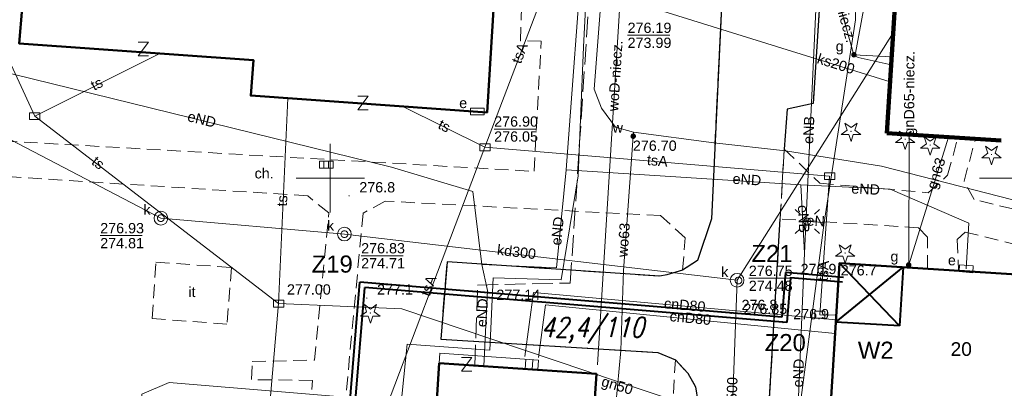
# Model space of a CAD drawing. Extents: x 0 to 6568752, y 0 to 5584302.
# Tile 44 of 57: x 6568527 to 6568599, y 5584135 to 5584162. Entities that reach past the tile are written whole.
import ezdxf
from ezdxf.enums import TextEntityAlignment as Align

# ---------------------------------------------------------------- set-up
doc = ezdxf.new("R2010")
doc.units = 0
doc.header["$PDSIZE"] = 0.75
for name, pattern in [('GAK', [3.5, 2, -0.7, 0.1, -0.7]), ('PRZER2-1', [1.5, 1, -0.5]), ('PRZER3-1', [2, 1.5, -0.5])]:
    doc.linetypes.add(name, pattern=pattern)
doc.layers.get('0').update_dxf_attribs({"linetype": 'CONTINUOUS'})
doc.layers.get('Defpoints').update_dxf_attribs({"linetype": 'CONTINUOUS'})
for name, color, linetype, lineweight in [('alarm', 51, 'CONTINUOUS', 50), ('EGBS', 7, 'CONTINUOUS', 18), ('EGBU', 7, 'CONTINUOUS', 50), ('GEPADR_O', 7, 'CONTINUOUS', 18), ('GEPPHC', 7, 'CONTINUOUS', 18), ('GUPPRZ_O', 7, 'CONTINUOUS', 18), ('OTKC', 7, 'CONTINUOUS', 18), ('OTKC_O', 7, 'CONTINUOUS', 18), ('OTKJ', 7, 'CONTINUOUS', 18), ('OTKK', 7, 'CONTINUOUS', 25), ('OTRN', 7, 'CONTINUOUS', 13), ('OTRN_O', 7, 'CONTINUOUS', 13), ('OTRS', 7, 'CONTINUOUS', 13), ('OTRS_O', 7, 'CONTINUOUS', 13), ('OTZI', 7, 'CONTINUOUS', 18), ('OTZI_O', 7, 'CONTINUOUS', 18), ('ramka sekcji', 7, 'CONTINUOUS', 18), ('siec', 7, 'GAK', 70), ('SUEO', 7, 'CONTINUOUS', 18), ('SUPK', 7, 'CONTINUOUS', 18), ('SUPW', 7, 'CONTINUOUS', 18), ('SUPW_O', 7, 'CONTINUOUS', 18), ('zakres', 6, 'PRZER3-1', 106)]:
    doc.layers.add(name, color=color, linetype=linetype, lineweight=lineweight)
for name, color, linetype, lineweight, true_color in [('OTZG', 7, 'CONTINUOUS', 18, 0x008000), ('SUCP', 7, 'CONTINUOUS', 18, 0xd200d2), ('SUCP_O', 7, 'CONTINUOUS', 18, 0xd200d2), ('SUEP', 1, 'CONTINUOUS', 18, 0xff0000), ('SUEP_O', 1, 'CONTINUOUS', 18, 0xff0000), ('SUES', 1, 'CONTINUOUS', 18, 0xff0000), ('SUES_O', 1, 'CONTINUOUS', 18, 0xff0000), ('SUGP', 7, 'CONTINUOUS', 18, 0xbfbf00), ('SUGP_O', 7, 'CONTINUOUS', 18, 0xbfbf00), ('SUGU', 7, 'CONTINUOUS', 18, 0xbfbf00), ('SUGU_O', 7, 'CONTINUOUS', 18, 0xbfbf00), ('SUGW', 7, 'CONTINUOUS', 18, 0xbfbf00), ('SUGW_O', 7, 'CONTINUOUS', 18, 0xbfbf00), ('SUKK', 7, 'CONTINUOUS', 18, 0x803300), ('SUKP', 7, 'CONTINUOUS', 18, 0x803300), ('SUKP_O', 7, 'CONTINUOUS', 18, 0x803300), ('SUTP', 7, 'CONTINUOUS', 18, 0xff9100), ('SUTP_O', 7, 'CONTINUOUS', 18, 0xff9100), ('SUWP', 5, 'CONTINUOUS', 18, 0x0000ff), ('SUWP_O', 5, 'CONTINUOUS', 18, 0x0000ff), ('SUWW', 5, 'CONTINUOUS', 18, 0x0000ff), ('SUWW_O', 5, 'CONTINUOUS', 18, 0x0000ff)]:
    doc.layers.add(name, color=color, linetype=linetype, lineweight=lineweight, true_color=true_color)
doc.styles.add('Arial', font='arial.ttf')
doc.styles.add('GEO-INFO', font='arial.ttf')
doc.styles.add('UZBROJENIE', font='SIMPLEX.shx', dxfattribs={"width": 0.8, "oblique": 15.00003, "height": 0.9})
doc.dimstyles.get("Standard").update_dxf_attribs({"dimtxt": 0.18, "dimasz": 0.18, "dimexe": 0.18, "dimexo": 0.0625, "dimgap": 0.09, "dimtad": 0, "dimtih": 1, "dimtoh": 1, "dimdec": 4, "dimzin": 0, "dimdsep": 46, "dimtxsty": 'Standard', "dimcen": 0.09, "dimadec": 0, "dimazin": 0, "dimtfac": 1, "dimtdec": 4, "dimtofl": 0, "dimtmove": 0, "dimatfit": 3, "dimfxl": 0, "dimtolj": 1, "dimtzin": 0, "dimarcsym": 0})

# ---------------------------------------------------------------- blocks, each defined once
blk = doc.blocks.new('D_GSPRDI1')
blk.add_hatch(color=0).paths.add_polyline_path([(0, -0.045), (0.013906, -0.042798), (0.02645, -0.036406), (0.036406, -0.02645), (0.042798, -0.013906), (0.045, 0), (0.042798, 0.013906), (0.036406, 0.02645), (0.02645, 0.036406), (0.013906, 0.042798), (0, 0.045), (-0.013906, 0.042798), (-0.02645, 0.036406), (-0.036406, 0.02645), (-0.042798, 0.013906), (-0.045, 0), (-0.042798, -0.013906), (-0.036406, -0.02645), (-0.02645, -0.036406), (-0.013906, -0.042798)])
at = {"color": 0}
blk.add_lwpolyline([(0.272471, 0.088531), (0.713338, -0.231778), (0.168396, -0.231778), (0, -0.750048), (-0.168396, -0.231778), (-0.713338, -0.231778), (-0.272471, 0.088531), (-0.440867, 0.606801), (0, 0.286493), (0.440867, 0.606801)], close=True, dxfattribs=at)
blk = doc.blocks.new('D_GSPWPN1')
blk.add_hatch(color=0).paths.add_polyline_path([(-0.045, 0), (-0.043467, -0.011647), (-0.038971, -0.0225), (-0.03182, -0.03182), (-0.0225, -0.038971), (-0.011647, -0.043467), (0, -0.045), (0.011647, -0.043467), (0.0225, -0.038971), (0.03182, -0.03182), (0.038971, -0.0225), (0.043467, -0.011647), (0.045, 0), (0.043467, 0.011647), (0.038971, 0.0225), (0.03182, 0.03182), (0.0225, 0.038971), (0.011647, 0.043467), (0, 0.045), (-0.011647, 0.043467), (-0.0225, 0.038971), (-0.03182, 0.03182), (-0.038971, 0.0225), (-0.043467, 0.011647)])
blk = doc.blocks.new('D_GSPWPS1')
blk.add_hatch(color=0).paths.add_polyline_path([(-0.045, 0), (-0.043467, -0.011647), (-0.038971, -0.0225), (-0.03182, -0.03182), (-0.0225, -0.038971), (-0.011647, -0.043467), (0, -0.045), (0.011647, -0.043467), (0.0225, -0.038971), (0.03182, -0.03182), (0.038971, -0.0225), (0.043467, -0.011647), (0.045, 0), (0.043467, 0.011647), (0.038971, 0.0225), (0.03182, 0.03182), (0.0225, 0.038971), (0.011647, 0.043467), (0, 0.045), (-0.011647, 0.043467), (-0.0225, 0.038971), (-0.03182, 0.03182), (-0.038971, 0.0225), (-0.043467, 0.011647)])
blk = doc.blocks.new('D_GUPIKP1_3')
at = {"color": 0}
blk.add_lwpolyline([(0.375, -0.25), (-0.375, -0.25), (-0.375, 0.25), (0.375, 0.25)], close=True, dxfattribs=at)
blk = doc.blocks.new('D_GUPWZA1')
blk.add_hatch(color=0).paths.add_polyline_path([(-0.2, 0), (-0.193185, -0.051764), (-0.173205, -0.1), (-0.141421, -0.141421), (-0.1, -0.173205), (-0.051764, -0.193185), (0, -0.2), (0.051764, -0.193185), (0.1, -0.173205), (0.141421, -0.141421), (0.173205, -0.1), (0.193185, -0.051764), (0.2, 0), (0.193185, 0.051764), (0.173205, 0.1), (0.141421, 0.141421), (0.1, 0.173205), (0.051764, 0.193185), (0, 0.2), (-0.051764, 0.193185), (-0.1, 0.173205), (-0.141421, 0.141421), (-0.173205, 0.1), (-0.193185, 0.051764)])
blk = doc.blocks.new('D_GUPESE1')
at = {"color": 0}
blk.add_lwpolyline([(-0.5, -0.25), (-0.5, 0.25), (0.5, 0.25), (0.5, -0.25)], close=True, dxfattribs=at)
blk = doc.blocks.new('D_GUPIWZ1_1')
at = {"color": 0}
blk.add_lwpolyline([(0, 0.25), (0.064705, 0.241481), (0.125, 0.216506), (0.176777, 0.176777), (0.216506, 0.125), (0.241481, 0.064705), (0.25, 0), (0.241481, -0.064705), (0.216506, -0.125), (0.176777, -0.176777), (0.125, -0.216506), (0.064705, -0.241481), (0, -0.25), (-0.064705, -0.241481), (-0.125, -0.216506), (-0.176777, -0.176777), (-0.216506, -0.125), (-0.241481, -0.064705), (-0.25, 0), (-0.241481, 0.064705), (-0.216506, 0.125), (-0.176777, 0.176777), (-0.125, 0.216506), (-0.064705, 0.241481)], close=True, dxfattribs=at)
blk = doc.blocks.new('D_GUPKKS1')
at = {"color": 0}
blk.add_lwpolyline([(0.5, -0.25), (-0.5, -0.25), (-0.5, 0.25), (0.5, 0.25)], close=True, dxfattribs=at)
for points in [[(-0.175, -0.25), (-0.175, 0.25)], [(0.175, -0.25), (0.175, 0.25)]]:
    blk.add_lwpolyline(points, dxfattribs=at)
blk = doc.blocks.new('D_GUPGZA1')
blk.add_hatch(color=0).paths.add_polyline_path([(-0.2, 0), (-0.193185, -0.051764), (-0.173205, -0.1), (-0.141421, -0.141421), (-0.1, -0.173205), (-0.051764, -0.193185), (0, -0.2), (0.051764, -0.193185), (0.1, -0.173205), (0.141421, -0.141421), (0.173205, -0.1), (0.193185, -0.051764), (0.2, 0), (0.193185, 0.051764), (0.173205, 0.1), (0.141421, 0.141421), (0.1, 0.173205), (0.051764, 0.193185), (0, 0.2), (-0.051764, 0.193185), (-0.1, 0.173205), (-0.141421, 0.141421), (-0.173205, 0.1), (-0.193185, 0.051764)])
blk = doc.blocks.new('D_GUPGUT1')
blk.add_hatch(color=0).paths.add_polyline_path([(-0.2, 0), (-0.193185, -0.051764), (-0.173205, -0.1), (-0.141421, -0.141421), (-0.1, -0.173205), (-0.051764, -0.193185), (0, -0.2), (0.051764, -0.193185), (0.1, -0.173205), (0.141421, -0.141421), (0.173205, -0.1), (0.193185, -0.051764), (0.2, 0), (0.193185, 0.051764), (0.173205, 0.1), (0.141421, 0.141421), (0.1, 0.173205), (0.051764, 0.193185), (0, 0.2), (-0.051764, 0.193185), (-0.1, 0.173205), (-0.141421, 0.141421), (-0.173205, 0.1), (-0.193185, 0.051764)])
blk = doc.blocks.new('D_GEPPHC1')
at = {"color": 0}
blk.add_lwpolyline([(-0.375, 0.5), (0.375, 0.5), (-0.375, -0.5), (0.375, -0.5)], dxfattribs=at)
blk = doc.blocks.new('D_GUPELA2')
blk.add_hatch(color=0).paths.add_polyline_path([(-0.001087, 0.044987), (0.011881, 0.043403), (0.021281, 0.03965), (0.030065, 0.033482), (0.038133, 0.023893), (0.043117, 0.012881), (0.044986, 0.001113), (0.044323, -0.007777), (0.040557, -0.019497), (0.033417, -0.030138), (0.024849, -0.037517), (0.013788, -0.042836), (0.002013, -0.044955), (-0.00982, -0.043916), (-0.020466, -0.040077), (-0.029541, -0.033946), (-0.036867, -0.025804), (-0.04187, -0.01649), (-0.04461, -0.005909), (-0.044532, 0.006476), (-0.041285, 0.017903), (-0.034764, 0.028574), (-0.024479, 0.03776), (-0.013449, 0.042943)])
at = {"color": 0}
for points in [[(-0.883883, 0.883883), (-0.53033, 0.53033)], [(0.883883, 0.883883), (0.53033, 0.53033)], [(-0.883883, -0.883883), (-0.53033, -0.53033)], [(0.883883, -0.883883), (0.53033, -0.53033)]]:
    blk.add_lwpolyline(points, dxfattribs=at)
blk = doc.blocks.new('D_GUPELA1')
at = {"color": 0}
blk.add_lwpolyline([(0, 0.25), (0.064705, 0.241481), (0.125, 0.216506), (0.176777, 0.176777), (0.216506, 0.125), (0.241481, 0.064705), (0.25, 0), (0.241481, -0.064705), (0.216506, -0.125), (0.176777, -0.176777), (0.125, -0.216506), (0.064705, -0.241481), (0, -0.25), (-0.064705, -0.241481), (-0.125, -0.216506), (-0.176777, -0.176777), (-0.216506, -0.125), (-0.241481, -0.064705), (-0.25, 0), (-0.241481, 0.064705), (-0.216506, 0.125), (-0.176777, 0.176777), (-0.125, 0.216506), (-0.064705, 0.241481)], close=True, dxfattribs=at)
blk = doc.blocks.new('*D45')
at = {"layer": 'Defpoints', "color": 0, "lineweight": 40}
for p in [(6568647.5, 5584150), (6568650, 5584150), (0, 0)]:
    blk.add_point(p, dxfattribs=at)
at = {"layer": 'ramka sekcji', "color": 0, "lineweight": -2}
blk.add_line((6568649.938, 5584150), (6568647.5, 5584150), dxfattribs=at)
at = {"layer": 'ramka sekcji', "color": 0, "insert": (6568644.106, 5584150), "char_height": 0.75, "attachment_point": 5, "style": 'GEO-INFO'}
blk.add_mtext('\\A1;5584150.0000', dxfattribs=at)
blk = doc.blocks.new('*D46')
at = {"layer": 'Defpoints', "color": 0, "lineweight": 40}
for p in [(6568650, 5584152.5), (6568650, 5584150), (0, 0)]:
    blk.add_point(p, dxfattribs=at)
at = {"layer": 'ramka sekcji', "color": 0, "lineweight": -2}
blk.add_line((6568650, 5584150.062), (6568650, 5584152.5), dxfattribs=at)
at = {"layer": 'ramka sekcji', "color": 0, "insert": (6568650, 5584155.896), "char_height": 0.75, "attachment_point": 5, "rotation": 90, "style": 'GEO-INFO'}
blk.add_mtext('\\A1;6568650.0000', dxfattribs=at)

msp = doc.modelspace()

# ---------------------------------------------------------------- linework, layer by layer
at = {"layer": 'EGBS', "color": 0, "linetype": 'Continuous', "lineweight": 18, "elevation": 10.18}
msp.add_lwpolyline([(6568565.1998, 5584135.98732), (6568565.25, 5584136.7), (6568563.88, 5584136.79), (6568558.03, 5584137.2), (6568557.98, 5584136.49), (6568563.83009, 5584136.08268)], close=True, dxfattribs=at)
for points in [[(6568564.31554, 5584136.76139), (6568564.26894, 5584136.05213)], [(6568564.81446, 5584136.72861), (6568564.76774, 5584136.0174)]]:
    msp.add_lwpolyline(points, dxfattribs=at)
at = {"layer": 'EGBU', "color": 0, "linetype": 'Continuous', "lineweight": 50, "elevation": 10.18}
for points in [[(6568527.47, 5584162.43), (6568514.95, 5584163.31), (6568515.85341, 5584174.79452), (6568528.2, 5584173.99), (6568528.0043, 5584170.77341), (6568545.17, 5584170.16), (6568544.99, 5584167.48), (6568562.18, 5584166.31), (6568561.48, 5584154.81), (6568544.19, 5584156.04), (6568544.4, 5584158.62), (6568527.26, 5584159.84)], [(6568604.31, 5584140), (6568621.50576, 5584138.77306), (6568620.75077, 5584127.4365), (6568603.48, 5584128.53), (6568603.77, 5584131.19), (6568586.56, 5584132.41), (6568587.26, 5584143.79), (6568604.43, 5584142.7)], [(6568557.98, 5584136.49), (6568569.47, 5584135.69), (6568567.32, 5584103.8), (6568555.96, 5584104.39)]]:
    msp.add_lwpolyline(points, close=True, dxfattribs=at)
at = {"layer": 'GUPPRZ_O', "color": 0, "linetype": 'Continuous', "lineweight": 13, "elevation": 10.8, "flags": 128}
for points in [[(6568571.75546, 5584160.44259), (6568574.83546, 5584160.44259)], [(6568561.99576, 5584153.59188), (6568565.07576, 5584153.59188)], [(6568533.17685, 5584145.79955), (6568536.25685, 5584145.79955)], [(6568552.26446, 5584144.33087), (6568555.34446, 5584144.33087)], [(6568580.62354, 5584142.68069), (6568583.70354, 5584142.68069)]]:
    msp.add_lwpolyline(points, dxfattribs=at)
at = {"layer": 'OTKC', "color": 0, "linetype": 'PRZER2-1', "lineweight": 18, "elevation": 10.18}
for points in [[(6568579.27, 5584175.96), (6568577.89, 5584147.04), (6568576.88, 5584143.98), (6568575.77, 5584143.27), (6568575.98, 5584145.63), (6568574.16, 5584147.26), (6568554.03, 5584148.32), (6568552.41, 5584147.44), (6568549.06, 5584111.98), (6568546.69, 5584112.13), (6568548.71, 5584135.22), (6568544.24, 5584135.28), (6568544.3, 5584136.6), (6568548.86, 5584136.71), (6568549.91, 5584147.46), (6568548.36, 5584148.71), (6568512.64, 5584151), (6568511.13, 5584153.58), (6568564.91, 5584150.5), (6568565.44, 5584160.02), (6568563.93, 5584160.04), (6568564, 5584162.56)], [(6568610.52, 5584142.59), (6568596.45, 5584146.06), (6568595.86, 5584145.52), (6568595.97408, 5584143.23681), (6568593.68569, 5584143.38208), (6568593.7, 5584145.69), (6568593.04, 5584146.37), (6568582.92, 5584147.02), (6568583.21, 5584152.12), (6568585.83, 5584149.63), (6568593.75, 5584148.93), (6568595.17, 5584150.21), (6568595.91035, 5584152.94841)], [(6568620.6319, 5584151.37266), (6568622.62, 5584143.19), (6568621.78, 5584142.33), (6568597.12, 5584148.45), (6568596.37, 5584149.78), (6568597.20475, 5584152.8659)], [(6568574.6, 5584125.28), (6568575.25, 5584136.73), (6568576.17, 5584135.74), (6568576.73, 5584134.76), (6568576.9, 5584133.67)]]:
    msp.add_lwpolyline(points, dxfattribs=at)
at = {"layer": 'OTKJ', "color": 0, "linetype": 'PRZER3-1', "lineweight": 18, "elevation": 10.18}
msp.add_lwpolyline([(6568639.98, 5584070.08), (6568624.96, 5584069.96), (6568626.15, 5584083.24), (6568622.05, 5584083.43), (6568621.64, 5584091.37), (6568619.67, 5584095.39), (6568615.39, 5584098.26), (6568574.89, 5584100.61), (6568576.9, 5584133.67), (6568576.73, 5584134.76), (6568576.17, 5584135.74), (6568575.25, 5584136.73), (6568573.98, 5584137.27), (6568558.09, 5584138.24), (6568558.55, 5584143.89), (6568574.11, 5584142.83), (6568574.63, 5584142.93), (6568575.77, 5584143.27), (6568576.88, 5584143.98), (6568577.89, 5584147.04), (6568579.27, 5584175.96)], dxfattribs=at)
msp.add_lwpolyline([(6568586.29, 5584170.27), (6568585.33, 5584155.45), (6568583.44, 5584155.05), (6568583.21, 5584152.12), (6568582.92, 5584147.02), (6568580.74, 5584110.63, 0.2500606), (6568587.46, 5584105.02), (6568588.98, 5584107.87), (6568602.51, 5584107.17), (6568604.16, 5584106.95), (6568613.26, 5584106.43), (6568614.97, 5584103.73), (6568621.76, 5584103.45), (6568623.36, 5584103.37), (6568623.92, 5584103.34), (6568625.92, 5584103.24), (6568629.08, 5584103.06), (6568631.08, 5584102.96), (6568633.3, 5584102.87), (6568635.54, 5584102.77)], format="xyb", dxfattribs=at)
at = {"layer": 'OTKK', "color": 0, "linetype": 'Continuous', "lineweight": 25, "elevation": 10.18}
for points in [[(6568591.91545, 5584171.94399), (6568588.72, 5584173.23), (6568589.01, 5584178.79), (6568586.45, 5584177.5), (6568585.1, 5584175.6), (6568584.42, 5584171.58), (6568586.29, 5584170.27), (6568585.33, 5584155.45), (6568583.44, 5584155.05), (6568583.21, 5584152.12)], [(6568579.27, 5584175.96), (6568577.89, 5584147.04), (6568576.88, 5584143.98), (6568575.77, 5584143.27), (6568574.63, 5584142.93), (6568574.11, 5584142.83), (6568558.55, 5584143.89), (6568558.09, 5584138.24), (6568573.98, 5584137.27), (6568575.25, 5584136.73), (6568576.17, 5584135.74), (6568576.73, 5584134.76), (6568576.9, 5584133.67), (6568574.89, 5584100.61)]]:
    msp.add_lwpolyline(points, dxfattribs=at)
msp.add_lwpolyline([(6568624.96, 5584069.96), (6568639.98, 5584070.08), (6568639.29, 5584102.53), (6568635.54, 5584102.77), (6568633.3, 5584102.87), (6568631.08, 5584102.96), (6568629.08, 5584103.06), (6568625.92, 5584103.24), (6568623.92, 5584103.34), (6568623.36, 5584103.37), (6568621.76, 5584103.45), (6568614.97, 5584103.73), (6568613.26, 5584106.43), (6568604.16, 5584106.95), (6568602.51, 5584107.17), (6568588.98, 5584107.87), (6568587.46, 5584105.02, -0.2500606), (6568580.74, 5584110.63), (6568582.92, 5584147.02)], format="xyb", dxfattribs=at)
at = {"layer": 'OTZI', "color": 0, "linetype": 'PRZER2-1', "lineweight": 18, "elevation": 10.1}
msp.add_lwpolyline([(6568537.25, 5584143.87), (6568542.79, 5584143.47), (6568542.45, 5584139.34), (6568536.98, 5584139.74)], close=True, dxfattribs=at)
at = {"layer": 'ramka sekcji', "color": 0}
for p, q in [((6568550, 5584150), (6568550, 5584152.5)), ((6568550, 5584150), (6568547.5, 5584150)), ((6568550, 5584150), (6568550, 5584147.5)), ((6568550, 5584150), (6568552.5, 5584150)), ((6568600, 5584150), (6568597.5, 5584150))]:
    msp.add_line(p, q, dxfattribs=at)
at = {"layer": 'siec', "linetype": 'ByBlock', "lineweight": 40}
for p, q in [((6568591.65628, 5584139.19989), (6568587.26, 5584143.79)), ((6568583.2994, 5584143.10371), (6568583.02736, 5584139.83359)), ((6568587.5422, 5584142.75075), (6568583.2994, 5584143.10371)), ((6568586.99529, 5584139.48659), (6568591.92066, 5584143.49413)), ((6568591.92066, 5584143.49413), (6568591.65628, 5584139.19989)), ((6568550.40279, 5584121.18744), (6568552.16807, 5584142.40148)), ((6568583.02736, 5584139.83359), (6568552.16807, 5584142.40148)), ((6568583.66786, 5584142.72184), (6568583.39582, 5584139.45172)), ((6568587.48773, 5584142.40407), (6568583.66786, 5584142.72184)), ((6568550.82997, 5584121.51131), (6568552.53652, 5584142.01961)), ((6568583.39582, 5584139.45172), (6568552.53652, 5584142.01961)), ((6568591.65628, 5584139.19989), (6568586.99529, 5584139.48659))]:
    msp.add_line(p, q, dxfattribs=at)
at = {"layer": 'SUCP', "color": 0, "linetype": 'Continuous', "lineweight": 18, "elevation": 10.14}
for points in [[(6568564.24253, 5584136.95531), (6568564.86118, 5584141.64798), (6568587.00551, 5584139.65264)], [(6568565.24286, 5584136.88842), (6568565.74432, 5584140.75466), (6568586.94368, 5584138.64748)]]:
    msp.add_lwpolyline(points, dxfattribs=at)
at = {"layer": 'SUEP', "color": 0, "linetype": 'PRZER3-1', "lineweight": 18, "elevation": 10.14}
msp.add_lwpolyline([(6568560.58238, 5584136.31089), (6568560.7851, 5584142.19097), (6568567.55885, 5584142.33769), (6568569.72241, 5584174.7728), (6568568.75268, 5584175.93585), (6568566.54485, 5584176.9986), (6568520.37363, 5584194.58131), (6568501.89491, 5584203.47687), (6568485.93649, 5584207.97701), (6568481.66183, 5584212.65942), (6568442.07302, 5584224.70259), (6568418.51306, 5584225.75311), (6568412.04865, 5584222.77544), (6568410.68147, 5584195.95969), (6568396.48012, 5584196.06005)], dxfattribs=at)
at = {"layer": 'SUEP', "color": 0, "linetype": 'Continuous', "lineweight": 18, "elevation": 10.14}
for points in [[(6568569.37, 5584175.62), (6568568.52, 5584159.59), (6568568.14, 5584150.17), (6568566.9, 5584142.58), (6568561.93, 5584142.71), (6568561.67, 5584137.44), (6568555.62, 5584137.86), (6568555.14, 5584133.1), (6568554.03, 5584118.07), (6568553.01, 5584106.16), (6568541.2, 5584107.56), (6568538.33, 5584107.04), (6568533.21, 5584107.22), (6568532.35, 5584098.15), (6568531.19, 5584089.85), (6568518.96, 5584091.16)], [(6568538.34205, 5584175.49634), (6568568.54621, 5584167.93037), (6568567.26294, 5584150.61906)], [(6568640.43, 5584082.03), (6568640.69, 5584089.39), (6568641.24, 5584103.02), (6568636.69, 5584103.95), (6568617.33, 5584104.83), (6568613.65, 5584107.14), (6568599.92, 5584108.18), (6568591.12, 5584108.53), (6568588.18, 5584108.66), (6568586.87, 5584106.7), (6568583.78, 5584107.84), (6568582.68, 5584114.09), (6568583.17, 5584121.74), (6568583.88, 5584129.52), (6568586.13, 5584146.77), (6568588.42, 5584161.56), (6568588.64, 5584171.67)], [(6568584.68896, 5584144.51279), (6568585.94331, 5584171.25242)], [(6568567.26294, 5584150.61906), (6568566.55221, 5584143.45735), (6568561.09889, 5584143.68311), (6568560.42685, 5584149.01969), (6568554.47985, 5584150.80643), (6568526.70733, 5584157.6286), (6568514.6789, 5584159.39864), (6568500.93602, 5584164.42151)], [(6568567.26294, 5584150.61906), (6568584.42172, 5584149.5194)], [(6568584.42172, 5584149.5194), (6568584.68896, 5584144.51279)], [(6568584.42172, 5584149.5194), (6568590.9689, 5584149.20036), (6568596.7109, 5584146.70586), (6568596.52, 5584143.38)], [(6568584.9, 5584146.83), (6568586.13, 5584146.77)], [(6568615.77907, 5584105.12669), (6568586.93715, 5584105.18636), (6568582.77131, 5584106.00045), (6568583.18599, 5584120.92094), (6568582.79122, 5584121.76106), (6568583.95676, 5584126.99434), (6568584.68896, 5584144.51279)], [(6568561.09889, 5584143.68311), (6568561.5003, 5584141.79213), (6568561.25201, 5584136.26218)], [(6568445.94158, 5584095.72461), (6568463.08232, 5584095.53245), (6568469.09261, 5584094.92384), (6568472.44526, 5584094.27199), (6568479.09718, 5584093.38563), (6568501.60242, 5584091.16944), (6568510.47472, 5584090.11168), (6568531.72465, 5584088.14533), (6568533.163, 5584089.13494), (6568535.21086, 5584107.92978), (6568536.22578, 5584134.20382), (6568538.22056, 5584135.05463), (6568554.95303, 5584133.678), (6568555.75969, 5584133.63631), (6568556.96104, 5584133.35687), (6568557.78151, 5584133.33584)]]:
    msp.add_lwpolyline(points, dxfattribs=at)
at = {"layer": 'SUGP', "linetype": 'Continuous', "lineweight": 18, "elevation": 10.14}
for points in [[(6568550.81, 5584181.1), (6568551.26, 5584181), (6568575.43, 5584169.92), (6568586.76, 5584166.6), (6568589.28, 5584165.85), (6568589.52, 5584165.75), (6568589.59, 5584165.49), (6568588.42, 5584159.13), (6568588.42, 5584158.92), (6568588.63, 5584158.83), (6568591.0389, 5584158.28114)], [(6568585.97078, 5584167.32838), (6568588.31407, 5584159.01797), (6568591.07634, 5584158.86474)], [(6568592.34909, 5584153.1754), (6568592.32, 5584143.66)], [(6568595.23006, 5584152.99177), (6568592.32, 5584143.66)]]:
    msp.add_lwpolyline(points, dxfattribs=at)
at = {"layer": 'SUKP', "color": 0, "linetype": 'Continuous', "lineweight": 18, "elevation": 10.14}
for points in [[(6568590.9598, 5584157.04824), (6568573.6282, 5584162.42214)], [(6568579.76714, 5584142.53764), (6568591.18868, 5584160.61571)], [(6568506.21248, 5584159.82292), (6568504.38659, 5584150.49952), (6568522.77738, 5584154.7994), (6568537.61338, 5584147.07684), (6568551.0394, 5584145.9098), (6568579.76714, 5584142.53764)], [(6568579.14172, 5584125.54023), (6568579.76714, 5584142.53764)]]:
    msp.add_lwpolyline(points, dxfattribs=at)
at = {"layer": 'SUPK', "color": 0, "linetype": 'Continuous', "lineweight": 18, "elevation": 10.14}
for points in [[(6568537.61338, 5584146.57684, -1), (6568537.61338, 5584147.57684, -1)], [(6568551.0394, 5584145.4098, -1), (6568551.0394, 5584146.4098, -1)], [(6568579.76714, 5584142.03764, -1), (6568579.76714, 5584143.03764, -1)]]:
    msp.add_lwpolyline(points, format="xyb", close=True, dxfattribs=at)
at = {"layer": 'SUTP', "color": 0, "linetype": 'Continuous', "lineweight": 18, "elevation": 10.14}
for points in [[(6568561.31736, 5584152.25858), (6568566.54103, 5584165.96694), (6568572.90809, 5584180.97013), (6568576.60059, 5584190.95904)], [(6568524.6324, 5584162.62945), (6568528.38554, 5584154.53443)], [(6568528.38554, 5584154.53443), (6568537.53362, 5584159.10874)], [(6568546.89159, 5584155.84781), (6568546.22854, 5584140.83128)], [(6568555.31196, 5584155.24879), (6568561.31736, 5584152.25858)], [(6568546.22854, 5584140.83128), (6568528.38554, 5584154.53443)], [(6568549.14326, 5584088.89683), (6568551.61898, 5584118.72103), (6568552.56429, 5584129.17402), (6568561.31736, 5584152.25858)], [(6568585.81698, 5584140.02031), (6568586.53653, 5584150.14336), (6568561.31736, 5584152.25858)], [(6568538.45712, 5584081.55457), (6568540.33073, 5584094.93775), (6568544.32745, 5584118.79709), (6568546.22854, 5584140.83128)], [(6568546.22854, 5584140.83128), (6568555.24527, 5584140.43943), (6568588.81, 5584129.14)], [(6568587.02566, 5584139.98035), (6568585.81698, 5584140.02031)]]:
    msp.add_lwpolyline(points, dxfattribs=at)
at = {"layer": 'SUWP', "color": 0, "linetype": 'Continuous', "lineweight": 18, "elevation": 10.14}
for points in [[(6568571.92617, 5584174.48857), (6568569.54514, 5584136.35752)], [(6568570.05045, 5584166.03217), (6568569.32325, 5584156.50206), (6568569.85126, 5584155.10876), (6568570.86908, 5584153.73177), (6568572.18399, 5584153.35868), (6568578.06442, 5584152.58439), (6568583.31245, 5584151.99196), (6568590.32742, 5584150.87227), (6568600.88308, 5584148.16806), (6568606.40063, 5584146.83906), (6568613.10053, 5584145.33527), (6568621.97345, 5584143.60946), (6568623.26553, 5584143.4561)], [(6568572.18399, 5584153.35868), (6568572.16773, 5584153.06845), (6568571.45415, 5584143.2585), (6568571.25946, 5584137.41554), (6568570.89041, 5584133.46048), (6568569.31702, 5584133.4209)]]:
    msp.add_lwpolyline(points, dxfattribs=at)
at = {"layer": 'zakres', "color": 0, "ltscale": 7}
msp.add_lwpolyline([(6568248.9828, 5583949.49809), (6568593.23088, 5583926.24598), (6568594.73885, 5583944.72564), (6568600.03506, 5583944.48551), (6568601.93947, 5583972.41355), (6568624.21788, 5583971.15638), (6568661.45926, 5583969.71449), (6568667.75842, 5584103.27503), (6568620.63994, 5584106.09947), (6568620.96872, 5584115.5807), (6568625.17121, 5584115.63721), (6568627.02161, 5584150.96538), (6568590.71801, 5584153.27937), (6568592.77721, 5584185.3763), (6568538.50559, 5584204.10606), (6568463.99933, 5584229.86642), (6568419.28314, 5584244.20999), (6568355.04246, 5584262.48696)], dxfattribs=at)

# ---------------------------------------------------------------- block references
at = {"layer": 'GEPPHC', "color": 0, "linetype": 'Continuous', "lineweight": 18}
for p in [(6568536.33562, 5584159.44991, 10.24), (6568552.39461, 5584155.48261, 10.24), (6568559.98693, 5584136.40234, 10.24)]:
    msp.add_blockref('D_GEPPHC1', p, dxfattribs=at)
at = {"layer": 'OTRN', "color": 0, "linetype": 'Continuous', "lineweight": 13}
for p in [(6568551.38, 5584148.71, 10.08), (6568583.66, 5584142.74, 10.08), (6568586.6, 5584142.64, 10.08), (6568552.68, 5584141.24, 10.08), (6568579.34, 5584140.11, 10.08), (6568583.12, 5584139.44, 10.08)]:
    msp.add_blockref('D_GSPWPN1', p, dxfattribs=at)
at = {"layer": 'OTRS', "color": 0, "linetype": 'Continuous', "lineweight": 13}
for p in [(6568561.41, 5584140.85, 10.08), (6568579.48, 5584139.82, 10.08)]:
    msp.add_blockref('D_GSPWPS1', p, dxfattribs=at)
at = {"layer": 'OTZG', "color": 0, "linetype": 'Continuous', "lineweight": 18}
for p in [(6568588.1, 5584153.42, 10.12), (6568592.06, 5584152.84, 10.12), (6568593.89, 5584152.42, 10.12), (6568598.38, 5584151.73, 10.12), (6568587.67, 5584144.53, 10.12), (6568552.94, 5584140.15, 10.12)]:
    msp.add_blockref('D_GSPRDI1', p, dxfattribs=at)
at = {"layer": 'SUEO', "color": 0, "linetype": 'Continuous', "lineweight": 18}
for name, p in [('D_GUPELA2', (6568584.9, 5584146.83, 10.15)), ('D_GUPELA1', (6568584.9, 5584146.83, 10.16))]:
    msp.add_blockref(name, p, dxfattribs=at)
at = {"layer": 'SUES', "color": 0, "linetype": 'Continuous', "lineweight": 18}
msp.add_blockref('D_GUPESE1', (6568560.77, 5584154.87, 10.16), dxfattribs=at)
at = {"layer": 'SUES', "color": 0, "linetype": 'Continuous', "lineweight": 18, "rotation": 355.71722977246}
msp.add_blockref('D_GUPESE1', (6568596.52, 5584143.38, 10.16), dxfattribs=at)
at = {"layer": 'SUGU', "linetype": 'Continuous', "lineweight": 18}
msp.add_blockref('D_GUPGUT1', (6568588.31407, 5584159.01797, 10.16), dxfattribs=at)
at = {"layer": 'SUGW', "linetype": 'Continuous', "lineweight": 18}
msp.add_blockref('D_GUPGZA1', (6568592.32, 5584143.66, 10.16), dxfattribs=at)
at = {"layer": 'SUKK', "color": 0, "linetype": 'Continuous', "lineweight": 18}
msp.add_blockref('D_GUPKKS1', (6568549.71, 5584150.99, 10.16), dxfattribs=at)
at = {"layer": 'SUPK', "color": 0, "linetype": 'Continuous', "lineweight": 18}
for p in [(6568528.38554, 5584154.53443, 10.16), (6568561.31736, 5584152.25858, 10.16), (6568586.53653, 5584150.14336, 10.16), (6568546.22854, 5584140.83128, 10.16), (6568585.81698, 5584140.02031, 10.16)]:
    msp.add_blockref('D_GUPIKP1_3', p, dxfattribs=at)
at = {"layer": 'SUPW', "color": 0, "linetype": 'Continuous', "lineweight": 18}
for p in [(6568537.61338, 5584147.07684, 10.18), (6568551.0394, 5584145.9098, 10.18), (6568579.87354, 5584142.52515, 10.18)]:
    msp.add_blockref('D_GUPIWZ1_1', p, dxfattribs=at)
at = {"layer": 'SUWW', "color": 0, "linetype": 'Continuous', "lineweight": 18}
msp.add_blockref('D_GUPWZA1', (6568572.16773, 5584153.06845, 10.16), dxfattribs=at)

# ---------------------------------------------------------------- texts
at = {"layer": 'alarm', "color": 0, "linetype": 'Continuous', "lineweight": 30, "style": 'GEO-INFO'}
for s, p in [('Z21', (6568582.32224, 5584144.50482, 0.66)), ('Z19', (6568550.14771, 5584143.72313, 0.66)), ('Z20', (6568583.2896, 5584137.98406, 10.8)), ('W2', (6568589.9074, 5584137.43557, 0.66))]:
    msp.add_text(s, height=1.25, dxfattribs=at).set_placement(p, align=Align.MIDDLE)
at = {"layer": 'alarm', "color": 0, "lineweight": 30, "style": 'UZBROJENIE', "oblique": 15.00003, "width": 0.8}
msp.add_text('42,4/110', height=1.44, dxfattribs=at).set_placement((6568565.43704, 5584138.38551, 10.14))
at = {"layer": 'GEPADR_O', "color": 0, "linetype": 'Continuous', "lineweight": 0, "style": 'Arial'}
msp.add_text('20', height=1, dxfattribs=at).set_placement((6568595.38602, 5584137.01199, 10.8))
at = {"layer": 'GUPPRZ_O', "color": 0, "linetype": 'Continuous', "lineweight": 0, "style": 'Arial'}
for s, p in [('276.19', (6568571.75546, 5584160.61509, 10.8)), ('273.99', (6568571.75546, 5584159.52009, 10.8)), ('276.90', (6568561.99576, 5584153.76438, 10.8)), ('276.05', (6568561.99576, 5584152.66938, 10.8)), ('276.70', (6568572.1439, 5584151.9998, 10.8)), ('276.93', (6568533.17685, 5584145.97205, 10.8)), ('274.81', (6568533.17685, 5584144.87705, 10.8)), ('276.83', (6568552.26446, 5584144.50337, 10.8)), ('274.71', (6568552.26446, 5584143.40837, 10.8)), ('276.75', (6568580.62354, 5584142.85319, 10.8)), ('277.00', (6568546.83809, 5584141.49425, 10.8)), ('274.48', (6568580.62354, 5584141.75819, 10.8))]:
    msp.add_text(s, height=0.75, dxfattribs=at).set_placement(p)
at = {"layer": 'OTKC_O', "color": 0, "linetype": 'Continuous', "lineweight": 0, "style": 'Arial'}
msp.add_text('ch.', height=0.75, dxfattribs=at).set_placement((6568545.17, 5584149.97904, 10.8), align=Align.CENTER)
at = {"layer": 'OTRN_O', "color": 0, "linetype": 'Continuous', "lineweight": 0, "style": 'Arial'}
for s, p in [('276.8', (6568552.13, 5584148.96, 10.8)), ('276.9', (6568584.41, 5584142.99, 10.8)), ('276.7', (6568587.35, 5584142.89, 10.8)), ('277.1', (6568553.43, 5584141.49, 10.8)), ('276.8', (6568580.09, 5584140.36, 10.8)), ('276.9', (6568583.87, 5584139.69, 10.8))]:
    msp.add_text(s, height=0.75, dxfattribs=at).set_placement(p)
at = {"layer": 'OTRS_O', "color": 0, "linetype": 'Continuous', "lineweight": 0, "style": 'Arial'}
for s, p in [('277.14', (6568562.16, 5584141.1, 10.8)), ('276.85', (6568580.23, 5584140.07, 10.8))]:
    msp.add_text(s, height=0.75, dxfattribs=at).set_placement(p)
at = {"layer": 'OTZI_O', "color": 0, "linetype": 'Continuous', "lineweight": 0, "style": 'Arial'}
msp.add_text('it', height=0.75, dxfattribs=at).set_placement((6568539.885, 5584141.31018, 10.8), align=Align.CENTER)
at = {"layer": 'SUCP_O', "color": 0, "linetype": 'Continuous', "lineweight": 0, "style": 'Arial'}
for rotation, p in [(354.8512134, (6568575.907, 5584140.35802, 10.8)), (354.323548, (6568576.31497, 5584139.40903, 10.8))]:
    msp.add_text('cnD80', height=0.75, rotation=rotation, dxfattribs=at).set_placement(p, align=Align.CENTER)
at = {"layer": 'SUEP_O', "color": 0, "linetype": 'Continuous', "lineweight": 0, "style": 'Arial'}
for s, rotation, p in [('eND', 346.1988651, (6568540.52358, 5584153.93251, 10.8)), ('eNB', 87.3142323, (6568585.377, 5584153.50469, 10.8)), ('eND', 356.3330669, (6568580.46282, 5584149.52588, 10.8)), ('eND', 357.2102272, (6568589.15219, 5584148.83129, 10.8)), ('eNB', 273.0554553, (6568584.26228, 5584147.00045, 10.8)), ('eN', 357.2072977, (6568585.5007, 5584146.50687, 10.8)), ('eND', 84.3325269, (6568566.99065, 5584146.09984, 10.8)), ('eND', 87.32221, (6568561.49305, 5584140.1461, 10.8)), ('eND', 87.6066464, (6568584.61608, 5584135.74131, 10.8))]:
    msp.add_text(s, height=0.75, rotation=rotation, dxfattribs=at).set_placement(p, align=Align.CENTER)
at = {"layer": 'SUES_O', "color": 0, "linetype": 'Continuous', "lineweight": 0, "style": 'Arial'}
for p in [(6568560.02, 5584155.12, 10.8), (6568595.77, 5584143.63, 10.8)]:
    msp.add_text('e', height=0.75, dxfattribs=at).set_placement(p, align=Align.RIGHT)
at = {"layer": 'SUGP_O', "linetype": 'Continuous', "lineweight": 0, "style": 'Arial'}
for s, rotation, p in [('gnD150-niecz.', 285.7468757, (6568586.85996, 5584163.09353, 10.8)), ('gnD65-niecz.', 89.7101261, (6568592.73006, 5584156.19891, 10.8)), ('gn63', 72.6802242, (6568594.68017, 5584150.24263, 10.8)), ('gn50', 343.3792452, (6568570.89837, 5584134.49527, 10.8))]:
    msp.add_text(s, height=0.75, rotation=rotation, dxfattribs=at).set_placement(p, align=Align.CENTER)
at = {"layer": 'SUGU_O', "linetype": 'Continuous', "lineweight": 0, "style": 'Arial'}
msp.add_text('g', height=0.75, dxfattribs=at).set_placement((6568587.56407, 5584159.26797, 10.8), align=Align.RIGHT)
at = {"layer": 'SUGW_O', "linetype": 'Continuous', "lineweight": 0, "style": 'Arial'}
msp.add_text('g', height=0.75, dxfattribs=at).set_placement((6568591.57, 5584143.91, 10.8), align=Align.RIGHT)
at = {"layer": 'SUKP_O', "color": 0, "linetype": 'Continuous', "lineweight": 0, "style": 'Arial'}
for s, rotation, p in [('ks200', 342.7732384, (6568586.88965, 5584158.00299, 10.8)), ('kd300', 353.3050597, (6568563.58945, 5584144.24561, 10.8)), ('kd500', 87.892722, (6568579.74771, 5584134.02814, 10.8))]:
    msp.add_text(s, height=0.75, rotation=rotation, dxfattribs=at).set_placement(p, align=Align.CENTER)
at = {"layer": 'SUPW_O', "color": 0, "linetype": 'Continuous', "lineweight": 0, "style": 'Arial'}
for p in [(6568536.86338, 5584147.32684, 10.8), (6568550.2894, 5584146.1598, 10.8), (6568579.12354, 5584142.77515, 10.8)]:
    msp.add_text('k', height=0.75, dxfattribs=at).set_placement(p, align=Align.RIGHT)
at = {"layer": 'SUTP_O', "color": 0, "linetype": 'Continuous', "lineweight": 0, "style": 'Arial'}
for s, rotation, p in [('tsA', 69.1403011, (6568564.20343, 5584159.00826, 10.8)), ('ts', 26.5663659, (6568533.09083, 5584156.55909, 10.8)), ('ts', 333.5303344, (6568558.18385, 5584153.49097, 10.8)), ('ts', 322.4762828, (6568532.80451, 5584150.83153, 10.8)), ('tsA', 355.2056281, (6568573.90241, 5584150.90852, 10.8)), ('ts', 87.4717365, (6568546.85325, 5584148.3266, 10.8)), ('tsA', 85.9342063, (6568586.44222, 5584143.20248, 10.8)), ('tsA', 69.234585, (6568557.53114, 5584142.00926, 10.8))]:
    msp.add_text(s, height=0.75, rotation=rotation, dxfattribs=at).set_placement(p, align=Align.CENTER)
at = {"layer": 'SUWP_O', "color": 0, "linetype": 'Continuous', "lineweight": 0, "style": 'Arial'}
for s, rotation, p in [('woD-niecz.', 86.4269088, (6568571.23059, 5584157.45765, 10.8)), ('wo63', 85.8395672, (6568571.83887, 5584145.45637, 10.8))]:
    msp.add_text(s, height=0.75, rotation=rotation, dxfattribs=at).set_placement(p, align=Align.CENTER)
at = {"layer": 'SUWW_O', "color": 0, "linetype": 'Continuous', "lineweight": 0, "style": 'Arial'}
msp.add_text('w', height=0.75, dxfattribs=at).set_placement((6568571.41773, 5584153.31845, 10.8), align=Align.RIGHT)

# ---------------------------------------------------------------- dimensions: what is measured, and where the dimension line sits
at = {"layer": 'ramka sekcji', "color": 0}
for offset, dtype, picture, middle in [((0, 2.5), 1, '*D46', (6568649.9999999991, 5584155.8956787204)), ((-2.5, 0), 0, '*D45', (6568644.1063676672, 5584150))]:
    dim = msp.add_ordinate_dim(feature_location=(6568650, 5584150), offset=offset, dtype=dtype, origin=(0, 0), dimstyle='Standard', override={"dimtxt": 0.75, "dimtxsty": 'GEO-INFO'}, dxfattribs=at)
    dim.commit()
    dim.dimension.update_dxf_attribs({"geometry": picture, "text_midpoint": middle})

doc.saveas('drawing.dxf')
